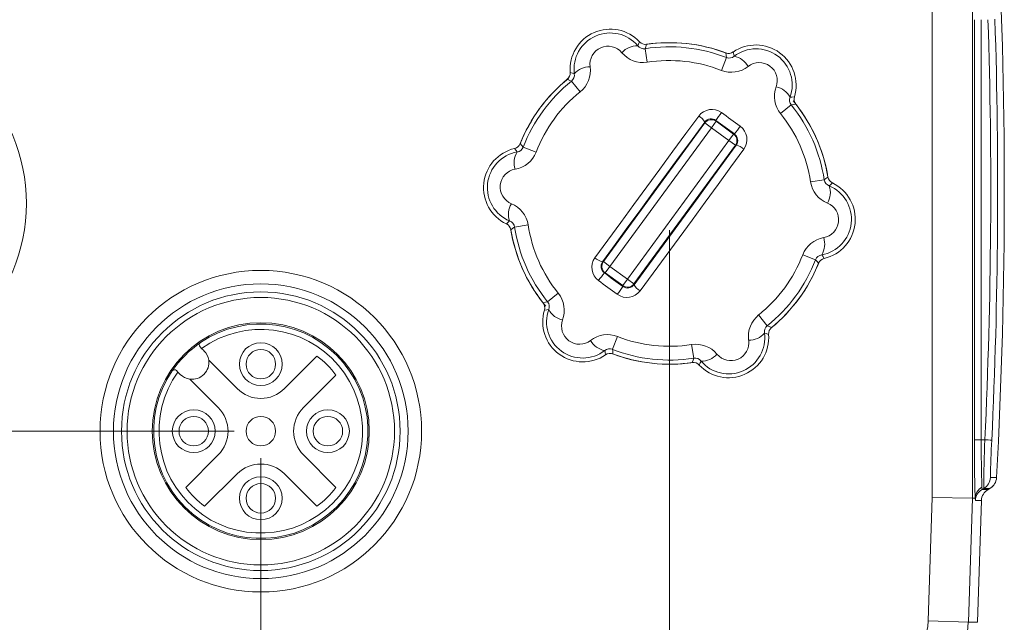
# Model space of a CAD drawing. Header units: millimetres. Extents: x 5 to 415, y 5 to 292.
# Tile 37 of 40: x 321 to 358, y 219 to 241. Entities that reach past the tile are written whole.
import ezdxf

# ---------------------------------------------------------------- set-up
doc = ezdxf.new("R2010")
doc.units = ezdxf.units.MM
doc.styles.add('SLDTEXTSTYLE0', font='TXT', dxfattribs={"width": 0.75})
doc.dimstyles.new('SLDDIMSTYLE0', dxfattribs={"dimtxt": 3.5, "dimasz": 3.302, "dimexe": 0, "dimexo": 0.0625, "dimgap": 0.875, "dimtad": 1, "dimrnd": 1e-09, "dimzin": 12, "dimdsep": 46, "dimtxsty": 'SLDTEXTSTYLE0', "dimsah": 1, "dimcen": 0.09, "dimadec": 0, "dimazin": 3, "dimtfac": 1, "dimtdec": 1, "dimtofl": 0, "dimtmove": 0, "dimatfit": 3, "dimfxl": 1, "dimfrac": 2, "dimtolj": 1, "dimtzin": 12, "dimarcsym": 0})
doc.dimstyles.new('SLDDIMSTYLE4', dxfattribs={"dimtxt": 3.5, "dimasz": 3.302, "dimexe": 0, "dimexo": 0.0625, "dimgap": 0.875, "dimtad": 1, "dimdec": 1, "dimrnd": 1e-09, "dimzin": 12, "dimdsep": 46, "dimtxsty": 'SLDTEXTSTYLE0', "dimsah": 1, "dimcen": 0.09, "dimadec": 0, "dimazin": 3, "dimtfac": 1, "dimtdec": 1, "dimtofl": 0, "dimtmove": 0, "dimatfit": 3, "dimfxl": 1, "dimfrac": 2, "dimtolj": 1, "dimtzin": 12, "dimarcsym": 0})
doc.dimstyles.new('SLDDIMSTYLE5', dxfattribs={"dimtxt": 3.5, "dimasz": 3.302, "dimexe": 0, "dimexo": 0.0625, "dimgap": 0.875, "dimtad": 1, "dimdec": 1, "dimrnd": 1e-09, "dimzin": 12, "dimdsep": 46, "dimtxsty": 'SLDTEXTSTYLE0', "dimsah": 1, "dimcen": 0.09, "dimadec": 0, "dimazin": 3, "dimtfac": 1, "dimtdec": 1, "dimtmove": 0, "dimatfit": 0, "dimfxl": 1, "dimfrac": 2, "dimtolj": 1, "dimtzin": 12, "dimarcsym": 0})

# ---------------------------------------------------------------- blocks, each defined once
blk = doc.blocks.new('*D28')
at = {"color": 7, "linetype": 'Continuous', "lineweight": 0}
for p, q in [((329.671, 256.601), (283.708, 256.601)), ((284.708, 214.989), (284.708, 256.601)), ((307.671, 214.989), (283.708, 214.989))]:
    blk.add_line(p, q, dxfattribs=at)
for points in [[(284.708, 256.601), (284.2, 253.299), (285.216, 253.299)], [(284.708, 214.989), (285.216, 218.291), (284.2, 218.291)]]:
    blk.add_solid(points, dxfattribs=at)
at = {"color": 7, "linetype": 'Continuous', "lineweight": 0, "insert": (280.196, 233.211), "char_height": 3.5, "attachment_point": 1, "rotation": 90, "style": 'SLDTEXTSTYLE0'}
blk.add_mtext('42', dxfattribs=at)
blk = doc.blocks.new('*D29')
at = {"color": 7, "linetype": 'Continuous', "lineweight": 0}
for p, q in [((314.671, 233.489), (314.671, 203.989)), ((329.921, 224.989), (329.921, 203.989)), ((329.921, 204.989), (314.671, 204.989))]:
    blk.add_line(p, q, dxfattribs=at)
for points in [[(314.671, 204.989), (317.973, 204.481), (317.973, 205.497)], [(329.921, 204.989), (326.619, 205.497), (326.619, 204.481)]]:
    blk.add_solid(points, dxfattribs=at)
at = {"color": 7, "linetype": 'Continuous', "lineweight": 0, "insert": (316.349, 209.501, 21.424), "char_height": 3.5, "attachment_point": 1, "style": 'SLDTEXTSTYLE0'}
blk.add_mtext('15,3', dxfattribs=at)
blk = doc.blocks.new('*D30')
at = {"color": 7, "linetype": 'Continuous', "lineweight": 0}
for p, q in [((345.171, 233.489), (345.171, 203.989)), ((329.921, 224.989), (329.921, 203.989)), ((329.921, 204.989), (345.171, 204.989))]:
    blk.add_line(p, q, dxfattribs=at)
for points in [[(329.921, 204.989), (333.223, 204.481), (333.223, 205.497)], [(345.171, 204.989), (341.869, 205.497), (341.869, 204.481)]]:
    blk.add_solid(points, dxfattribs=at)
at = {"color": 7, "linetype": 'Continuous', "lineweight": 0, "insert": (331.599, 209.501, 21.424), "char_height": 3.5, "attachment_point": 1, "style": 'SLDTEXTSTYLE0'}
blk.add_mtext('15,3', dxfattribs=at)
blk = doc.blocks.new('*D31')
at = {"color": 7, "linetype": 'Continuous', "lineweight": 0}
for p, q in [((296.124, 234.489), (296.124, 240.839)), ((313.671, 234.489), (295.124, 234.489)), ((296.124, 234.489), (296.124, 225.989)), ((328.921, 225.989), (295.124, 225.989)), ((296.124, 225.989), (296.124, 219.639))]:
    blk.add_line(p, q, dxfattribs=at)
for points in [[(296.124, 234.489), (296.632, 237.791), (295.616, 237.791)], [(296.124, 225.989), (295.616, 222.687), (296.632, 222.687)]]:
    blk.add_solid(points, dxfattribs=at)
at = {"color": 7, "linetype": 'Continuous', "lineweight": 0, "insert": (291.612, 225.585, 21.424), "char_height": 3.5, "attachment_point": 1, "rotation": 90, "style": 'SLDTEXTSTYLE0'}
blk.add_mtext('8,5', dxfattribs=at)

msp = doc.modelspace()

# ---------------------------------------------------------------- linework, layer by layer
at = {"color": 7, "linetype": 'Continuous', "lineweight": 0}
for p, q in [((354.981, 223.52), (354.981, 242.268)), ((356.481, 242.268), (356.481, 223.495)), ((356.555, 225.673), (356.555, 241.346)), ((356.812, 241.346), (356.812, 225.673)), ((344.263, 240.263), (344.343, 239.757)), ((347.298, 239.934), (347.111, 239.456)), ((341.52, 239.053), (341.84, 238.653)), ((349.319, 237.841), (349.717, 238.163)), ((342.71, 232.319), (346.495, 237.492)), ((346.495, 237.492), (346.49, 237.525)), ((346.737, 237.315), (346.495, 237.492)), ((346.914, 237.557), (346.737, 237.315)), ((346.91, 237.588), (346.914, 237.557)), ((346.914, 237.557), (347.568, 237.079)), ((346.737, 237.315), (342.952, 232.142)), ((347.391, 236.837), (346.737, 237.315)), ((347.568, 237.079), (347.391, 236.837)), ((347.568, 237.079), (347.599, 237.084)), ((343.606, 231.664), (347.391, 236.837)), ((347.633, 236.66), (347.391, 236.837)), ((339.717, 236.59), (340.195, 236.405)), ((347.633, 236.66), (343.848, 231.486)), ((347.666, 236.665), (347.633, 236.66)), ((350.443, 235.293), (350.95, 235.37)), ((339.393, 233.609), (339.9, 233.686)), ((342.677, 232.314), (342.71, 232.319)), ((342.952, 232.142), (342.71, 232.319)), ((350.147, 232.573), (350.626, 232.389)), ((342.774, 231.9), (342.744, 231.895)), ((342.952, 232.142), (342.774, 231.9)), ((343.428, 231.422), (342.774, 231.9)), ((342.952, 232.142), (343.606, 231.664)), ((343.606, 231.664), (343.428, 231.422)), ((343.848, 231.486), (343.606, 231.664)), ((343.433, 231.391), (343.428, 231.422)), ((343.848, 231.486), (343.853, 231.454)), ((340.625, 230.816), (341.024, 231.138)), ((348.503, 230.326), (348.823, 229.926)), ((343.232, 229.523), (343.045, 229.045)), ((346, 229.222), (346.08, 228.716)), ((356.812, 225.673), (356.555, 225.673)), ((356.945, 225.673), (356.812, 225.673)), ((356.907, 223.854), (356.841, 223.816)), ((356.841, 223.816), (357.068, 223.816)), ((357.134, 223.854), (356.907, 223.854)), ((354.83, 218.919), (354.981, 223.52)), ((356.481, 223.495), (356.329, 218.869)), ((356.583, 223.493), (356.583, 223.501)), ((356.591, 223.399), (356.583, 223.493)), ((356.818, 223.399), (356.591, 223.399)), ((354.83, 218.919), (356.329, 218.869)), ((356.329, 218.869), (356.669, 218.858))]:
    msp.add_line(p, q, dxfattribs=at)
at = {"color": 7, "linetype": 'Continuous', "lineweight": 15}
for p, q in [((327.713, 229.082), (327.654, 229.141)), ((327.713, 229.082), (327.8, 228.995)), ((327.977, 228.641), (329.038, 227.58)), ((330.805, 227.58), (332.017, 228.793)), ((326.77, 228.257), (326.829, 228.198)), ((326.916, 228.111), (326.829, 228.198)), ((328.33, 226.873), (327.27, 227.934)), ((332.724, 228.085), (331.512, 226.873)), ((327.118, 223.894), (328.33, 225.106)), ((331.512, 225.106), (332.724, 223.894)), ((329.038, 224.398), (327.825, 223.186)), ((332.017, 223.186), (330.805, 224.398)), ((357.134, 223.854), (357.068, 223.816)), ((354.981, 223.52), (356.481, 223.495)), ((356.481, 223.495), (356.582, 223.493)), ((356.669, 218.858), (356.818, 223.399))]:
    msp.add_line(p, q, dxfattribs=at)
at = {"color": 7, "linetype": 'Continuous', "lineweight": 0, "flags": 128}
for points in [[(343.991, 240.372), (344.018, 240.431), (344.058, 240.52)], [(344.319, 240.429), (344.287, 240.334), (344.263, 240.263)], [(347.298, 239.934), (347.289, 240.008), (347.279, 240.107)], [(347.553, 240.141), (347.573, 240.046), (347.586, 239.982)], [(341.468, 239.378), (341.56, 239.347), (341.622, 239.327)], [(341.52, 239.053), (341.451, 239.083), (341.36, 239.123)], [(349.676, 238.453), (349.741, 238.459), (349.837, 238.469)], [(349.888, 238.197), (349.791, 238.178), (349.717, 238.163)], [(347.116, 237.881), (347.203, 237.817), (347.291, 237.753), (347.378, 237.689), (347.466, 237.625), (347.553, 237.561), (347.641, 237.497), (347.728, 237.433), (347.816, 237.369)], [(342.393, 232.461), (342.873, 233.119), (343.355, 233.781), (343.839, 234.445), (344.325, 235.109), (344.811, 235.773), (345.297, 236.435), (345.782, 237.095), (346.264, 237.751)], [(339.602, 236.721), (339.668, 236.646), (339.717, 236.59)], [(339.487, 236.409), (339.449, 236.462), (339.392, 236.54)], [(347.95, 236.518), (347.47, 235.859), (346.988, 235.198), (346.504, 234.534), (346.018, 233.87), (345.532, 233.206), (345.046, 232.544), (344.561, 231.884), (344.078, 231.228)], [(350.95, 235.37), (351.01, 235.415), (351.09, 235.473)], [(351.256, 235.252), (351.184, 235.188), (351.135, 235.144)], [(339.086, 233.727), (339.159, 233.791), (339.207, 233.835)], [(339.393, 233.609), (339.333, 233.564), (339.253, 233.506)], [(350.741, 232.258), (350.675, 232.333), (350.626, 232.389)], [(350.856, 232.57), (350.894, 232.517), (350.951, 232.439)], [(343.227, 231.098), (343.139, 231.162), (343.052, 231.226), (342.964, 231.29), (342.877, 231.354), (342.789, 231.418), (342.702, 231.482), (342.615, 231.546), (342.527, 231.61)], [(340.454, 230.781), (340.552, 230.801), (340.625, 230.816)], [(340.667, 230.526), (340.602, 230.52), (340.506, 230.51)], [(348.823, 229.926), (348.892, 229.896), (348.983, 229.856)], [(348.874, 229.601), (348.783, 229.632), (348.72, 229.652)], [(342.789, 228.838), (342.77, 228.933), (342.756, 228.997)], [(343.045, 229.045), (343.054, 228.971), (343.064, 228.872)], [(346.024, 228.55), (346.056, 228.645), (346.08, 228.716)], [(346.351, 228.607), (346.324, 228.547), (346.285, 228.459)], [(357.156, 224.26), (357.173, 224.26), (357.243, 224.26), (357.383, 224.26)], [(356.835, 223.899), (356.835, 223.893), (356.841, 223.816), (356.841, 223.816)]]:
    msp.add_lwpolyline(points, dxfattribs=at)
at = {"color": 7, "linetype": 'Continuous', "lineweight": 15, "flags": 128}
for points in [[(346.49, 237.525), (346.015, 236.879), (345.537, 236.229), (345.059, 235.576), (344.58, 234.922), (344.101, 234.268), (343.624, 233.615), (343.149, 232.963), (342.677, 232.314)], [(347.599, 237.084), (347.513, 237.147), (347.427, 237.21), (347.34, 237.273), (347.254, 237.336), (347.168, 237.399), (347.082, 237.462), (346.996, 237.525), (346.91, 237.588)], [(343.853, 231.454), (344.328, 232.1), (344.806, 232.75), (345.284, 233.403), (345.763, 234.057), (346.241, 234.711), (346.719, 235.364), (347.194, 236.016), (347.666, 236.665)], [(342.744, 231.895), (342.83, 231.832), (342.916, 231.769), (343.002, 231.706), (343.088, 231.643), (343.175, 231.58), (343.261, 231.517), (343.347, 231.454), (343.433, 231.391)]]:
    msp.add_lwpolyline(points, dxfattribs=at)
at = {"color": 7, "linetype": 'Continuous', "lineweight": 0}
msp.add_circle((314.671, 234.489), 6.5, dxfattribs=at)
at = {"color": 7, "linetype": 'Continuous', "lineweight": 15}
for centre, radius in [((329.921, 225.989), 6), ((329.921, 225.989), 5.5), ((329.921, 225.989), 5.2), ((329.921, 225.989), 4.991), ((329.921, 225.989), 4.05), ((329.921, 228.493), 0.8), ((329.921, 228.493), 0.55), ((327.418, 225.989), 0.8), ((332.425, 225.989), 0.8), ((327.418, 225.989), 0.55), ((329.921, 225.989), 0.55), ((332.425, 225.989), 0.55), ((329.921, 223.486), 0.8), ((329.921, 223.486), 0.55)]:
    msp.add_circle(centre, radius, dxfattribs=at)
for centre, radius, start, end in [((157.671, 234.989), 200, 356.9248, 3.0752), ((342.964, 239.494), 1.5, 43.1831, 184.4256), ((344.276, 240.725), 0.3, 223.18, 278.1732), ((345.171, 234.489), 6, 69.2131, 98.5931), ((345.171, 234.489), 6, 69.4387, 98.17), ((348.401, 238.903), 1.5, 343.1831, 124.4256), ((347.384, 240.388), 0.3, 249.4355, 304.4287), ((341.17, 239.355), 0.3, 309.4355, 4.4287), ((345.171, 234.489), 6, 128.943, 158.489), ((345.171, 234.489), 6, 129.4387, 158.17), ((345.171, 234.489), 6, 9.495, 39.7), ((350.124, 238.383), 0.3, 163.18, 218.1732), ((345.171, 234.489), 6, 9.4387, 38.17), ((339.323, 236.832), 0.3, 283.18, 338.1732), ((339.734, 235.08), 1.5, 103.1831, 244.4256), ((350.609, 233.899), 1.5, 283.1831, 64.4256), ((351.386, 235.523), 0.3, 189.4355, 244.4287), ((338.957, 233.456), 0.3, 9.4355, 64.4287), ((345.171, 234.489), 6, 188.9403, 219.6932), ((345.171, 234.489), 6, 189.4387, 218.17), ((345.171, 234.489), 6, 309.1709, 338.5996), ((351.019, 232.147), 0.3, 103.18, 158.1732), ((345.171, 234.489), 6, 309.4387, 338.17), ((341.941, 230.076), 1.5, 163.1831, 304.4256), ((340.219, 230.596), 0.3, 343.18, 38.1732), ((329.921, 225.989), 4, 145.7135, 124.2865), ((349.173, 229.624), 0.3, 129.4355, 184.4287), ((347.379, 229.485), 1.5, 223.1831, 4.4256), ((329.921, 225.989), 4, 124.2865, 145.7135), ((327.724, 229.212), 0.1, 124.2865, 225), ((327.358, 228.553), 0.625, 8.1301, 45), ((327.358, 228.553), 0.625, 261.8699, 8.1301), ((329.921, 225.989), 3.5, 36.7868, 53.2132), ((342.959, 228.591), 0.3, 69.4355, 124.4287), ((345.171, 234.489), 6, 248.9445, 278.5885), ((345.171, 234.489), 6, 249.4387, 278.17), ((326.699, 228.186), 0.1, 45, 145.7135), ((346.067, 228.254), 0.3, 43.18, 98.1732), ((327.358, 228.553), 0.625, 225, 261.8699), ((329.921, 228.464), 1.25, 225, 315), ((327.447, 225.989), 1.25, 315, 45), ((332.396, 225.989), 1.25, 135, 225), ((416.936, 225.353), 60.382, 179.6959, 181.76483), ((329.921, 223.515), 1.25, 45, 135), ((356.884, 224.287), 0.5, 299.9943, 356.9232), ((329.921, 225.989), 3.5, 216.7868, 233.2132), ((329.921, 225.989), 3.5, 306.7868, 323.2132), ((356.884, 224.287), 0.5, 300, 320.8462), ((356.552, 223.5), 0.0308, 347.3006, 1.3256)]:
    msp.add_arc(centre, radius, start, end, dxfattribs=at)
at = {"color": 7, "linetype": 'Continuous', "lineweight": 0}
for centre, radius, start, end in [((159.599, 234.989), 197.824, 357.29403, 1.84598), ((342.96, 239.501), 1.349, 40.181, 187.4277), ((342.88, 239.683), 0.674, 39.8096, 187.7991), ((343.969, 239.612), 0.761, 88.2873, 138.624), ((344.219, 240.546), 0.286, 217.4054, 278.9339), ((344.185, 240.767), 1.022, 219.653, 278.8778), ((345.171, 234.489), 5.845, 68.6673, 98.9414), ((347.401, 240.202), 0.288, 248.8697, 310.0085), ((348.406, 238.91), 1.349, 340.181, 127.4277), ((347.445, 239.234), 0.761, 28.9847, 79.3214), ((345.171, 234.489), 5.332, 68.6673, 98.9414), ((348.524, 239.071), 0.674, 339.8096, 127.7991), ((341.339, 239.277), 0.288, 308.8697, 10.0085), ((342.199, 238.831), 0.761, 88.9847, 139.3214), ((341.199, 239.451), 1.024, 308.7691, 7.9176), ((347.482, 240.41), 1.024, 248.7691, 307.9176), ((345.171, 234.489), 5.845, 128.6673, 158.9414), ((345.171, 234.489), 5.332, 128.6673, 158.9414), ((350.115, 238.483), 1.022, 159.653, 218.8778), ((349.006, 238.092), 0.761, 28.2873, 78.624), ((349.94, 238.343), 0.286, 157.4054, 218.9339), ((345.171, 234.489), 5.845, 8.6673, 38.9414), ((346.755, 237.389), 0.61, 53.7795, 143.5411), ((350.653, 235.171), 4.456, 142.5402, 147.1485), ((345.171, 234.489), 5.332, 8.6673, 38.9414), ((346.004, 237.266), 0.55, 28.0845, 61.8158), ((346.732, 237.345), 0.301, 53.7563, 143.2761), ((346.737, 237.315), 0.3, 53.8248, 143.7839), ((347.391, 236.837), 0.3, 323.8248, 53.7839), ((344.163, 239.92), 4.456, 320.4602, 325.0685), ((347.421, 236.84), 0.301, 324.2895, 53.8954), ((347.455, 236.876), 0.61, 324.0685, 53.8283), ((339.725, 235.081), 1.349, 100.181, 247.4277), ((340.134, 236.009), 0.761, 148.2873, 198.624), ((339.242, 236.774), 1.022, 279.653, 338.8778), ((339.45, 236.692), 0.286, 277.4054, 338.9339), ((347.566, 236.123), 0.55, 45.7929, 79.5242), ((339.528, 235.102), 0.674, 99.8096, 247.7991), ((351.454, 235.449), 1.024, 188.7691, 247.9176), ((351.234, 235.415), 0.288, 188.8697, 250.0085), ((350.617, 233.898), 1.349, 280.181, 67.4277), ((350.417, 234.893), 0.761, 328.9847, 19.3214), ((339.925, 234.086), 0.761, 148.9847, 199.3214), ((338.889, 233.53), 1.024, 8.7691, 67.9176), ((350.815, 233.877), 0.674, 279.8096, 67.7991), ((339.109, 233.564), 0.288, 8.8697, 70.0085), ((345.171, 234.489), 5.845, 188.6673, 218.9414), ((345.171, 234.489), 5.332, 188.6673, 218.9414), ((351.101, 232.205), 1.022, 99.653, 158.8778), ((350.209, 232.97), 0.761, 328.2873, 18.624), ((342.887, 232.103), 0.61, 144.0685, 233.8283), ((342.777, 232.856), 0.55, 225.7929, 259.5242), ((342.921, 232.139), 0.301, 144.2895, 233.8954), ((342.952, 232.142), 0.3, 143.8248, 233.7839), ((345.171, 234.489), 5.332, 308.6673, 338.9414), ((345.171, 234.489), 5.845, 308.6673, 338.9414), ((350.893, 232.286), 0.286, 97.4054, 158.9339), ((346.18, 229.059), 4.456, 140.4602, 145.0685), ((339.69, 233.808), 4.456, 322.5402, 327.1485), ((343.587, 231.59), 0.61, 233.7795, 323.5411), ((343.606, 231.664), 0.3, 233.8248, 323.7839), ((343.611, 231.634), 0.301, 233.7352, 323.2973), ((344.338, 231.713), 0.55, 208.0845, 241.8158), ((340.403, 230.636), 0.286, 337.4054, 38.9339), ((340.228, 230.496), 1.022, 339.653, 38.8778), ((341.936, 230.069), 1.349, 160.181, 307.4277), ((341.337, 230.887), 0.761, 208.2873, 258.624), ((341.819, 229.908), 0.674, 159.8096, 307.7991), ((349.144, 229.528), 1.024, 128.7691, 187.9176), ((329.921, 225.989), 3.8, 144.4667, 125.5333), ((349.004, 229.702), 0.288, 128.8697, 190.0085), ((342.861, 228.569), 1.024, 68.7691, 127.9176), ((342.897, 229.745), 0.761, 208.9847, 259.3214), ((345.171, 234.489), 5.332, 248.6673, 278.9414), ((347.382, 229.477), 1.349, 220.181, 7.4277), ((347.463, 229.296), 0.674, 219.8096, 7.7991), ((348.144, 230.148), 0.761, 268.9847, 319.3214), ((342.941, 228.777), 0.288, 68.8697, 130.0085), ((345.171, 234.489), 5.845, 248.6673, 278.9414), ((346.158, 228.212), 1.022, 39.653, 98.8778), ((346.124, 228.433), 0.286, 37.4054, 98.9339), ((346.374, 229.367), 0.761, 268.2873, 318.624), ((402.862, 225.381), 46.051, 179.6359, 181.8437), ((394.082, 223.975), 37.175, 177.381, 180.1865), ((356.891, 223.656), 2.018, 81.1366, 88.4687), ((379.869, 224.198), 22.713, 176.3351, 179.8445), ((356.657, 224.287), 0.5, 300.0058, 356.9238), ((357.063, 223.477), 0.48, 118.2967, 177.0944), ((357.091, 223.383), 0.5, 120.0058, 178.1205), ((352.671, 218.989), 2.159, 270, 358.1183), ((352.671, 218.989), 3.659, 270, 358.1183)]:
    msp.add_arc(centre, radius, start, end, dxfattribs=at)
msp.add_ellipse((159.823, 234.989), major_axis=(197.342, 0), ratio=0.999953, start_param=6.235958, end_param=6.315403, dxfattribs=at)
at = {"color": 7, "linetype": 'Continuous', "lineweight": 15}
msp.add_ellipse((357.318, 223.383), major_axis=(-0.5, 0), ratio=0.999848, start_param=5.235671, end_param=6.250031, dxfattribs=at)

# ---------------------------------------------------------------- dimensions: what is measured, and where the dimension line sits
at = {"color": 7, "linetype": 'Continuous', "lineweight": 0}
for base, p1, p2, dimstyle, picture, middle in [((284.708, 256.601), (308.671, 214.989), (330.671, 256.601), 'SLDDIMSTYLE0', '*D28', (284.708, 235.795)), ((296.124, 225.989), (314.671, 234.489), (329.921, 225.989), 'SLDDIMSTYLE5', '*D31', (296.124, 230.239))]:
    dim = msp.add_linear_dim(base=base, p1=p1, p2=p2, angle=90, dimstyle=dimstyle, dxfattribs=at)
    dim.commit()
    dim.dimension.update_dxf_attribs({"geometry": picture, "text_midpoint": middle, "dimtype": 160})
for base, p2, picture, middle in [((314.671393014, 204.989460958), (314.671393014, 234.489460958), '*D29', (322.296393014, 204.989460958)), ((345.171393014, 204.989460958), (345.171393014, 234.489460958), '*D30', (337.546393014, 204.989460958))]:
    dim = msp.add_linear_dim(base=base, p1=(329.921393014, 225.989460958), p2=p2, dimstyle='SLDDIMSTYLE4', dxfattribs=at)
    dim.commit()
    dim.dimension.update_dxf_attribs({"geometry": picture, "text_midpoint": middle, "dimtype": 160})

doc.saveas('drawing.dxf')
